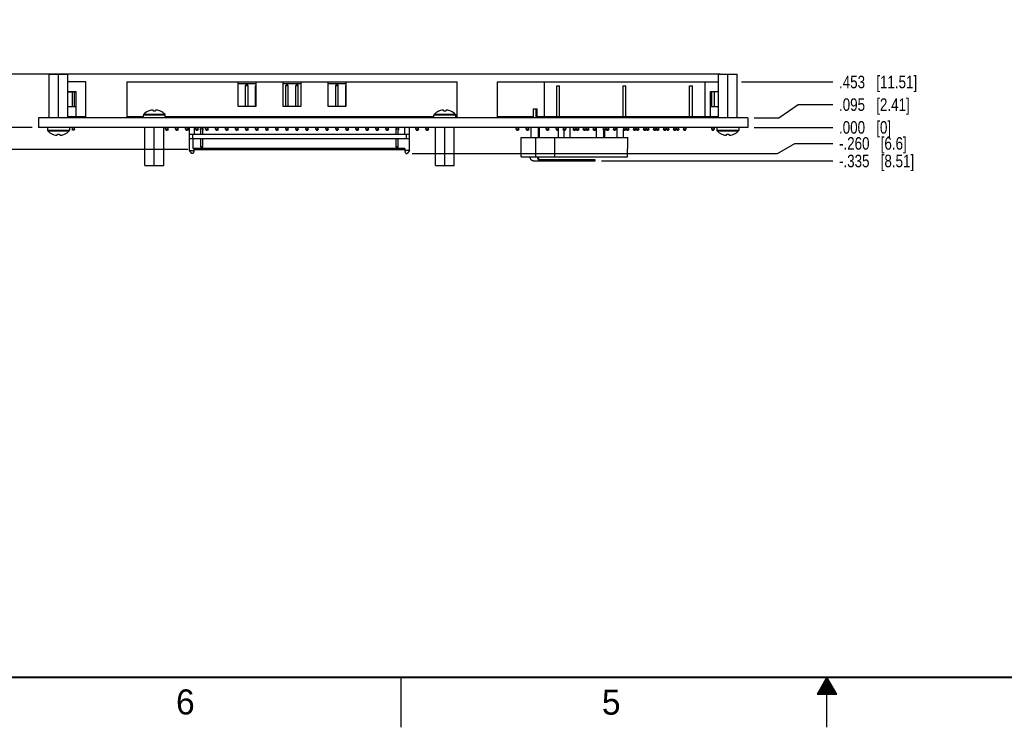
# Model space of a CAD drawing. Header units: inches. Extents: x 0 to 34, y 0 to 22.
# Tile 2 of 28: x 8.9 to 18.8, y 0 to 7.1. Entities that reach past the tile are written whole.
import ezdxf

# ---------------------------------------------------------------- set-up
doc = ezdxf.new("R2010")
doc.units = ezdxf.units.IN
doc.header["$LTSCALE"] = 1.87
doc.header["$MEASUREMENT"] = 0
doc.layers.get('0').update_dxf_attribs({"linetype": 'CONTINUOUS'})
doc.layers.add('02___PRT_ALL_AXES', color=7, linetype='CONTINUOUS')
doc.layers.add('DIMENSIONS', color=7, linetype='CONTINUOUS')
doc.styles.get("Standard").update_dxf_attribs({"font": 'txt', "width": 0.8})
doc.styles.add('TEXTSTYLE_2', font='txt')
doc.dimstyles.new('DIMSTYLE_1', dxfattribs={"dimtxt": 0.125, "dimasz": 0.18, "dimexe": 0.18, "dimexo": 0.0625, "dimgap": 0.09, "dimtad": 0, "dimtih": 1, "dimtoh": 1, "dimdec": 3, "dimzin": 4, "dimdsep": 46, "dimtxsty": 'STANDARD', "dimblk": '_FILLED', "dimblk1": '_FILLED', "dimblk2": '_FILLED', "dimcen": 0.09, "dimadec": 0, "dimazin": 0, "dimtp": 0.001, "dimtm": 0.001, "dimtfac": 1, "dimtdec": 3, "dimtofl": 0, "dimtmove": 0, "dimatfit": 3, "dimldrblk": '_FILLED', "dimfxl": 1, "dimtolj": 1, "dimtzin": 4, "dimarcsym": 0})
doc.dimstyles.new('DIMSTYLE_2', dxfattribs={"dimtxt": 0.125, "dimasz": 0.18, "dimexe": 0.18, "dimexo": 0.0625, "dimgap": 0.09, "dimtad": 0, "dimtih": 1, "dimtoh": 1, "dimdec": 3, "dimzin": 4, "dimdsep": 46, "dimtxsty": 'STANDARD', "dimblk": '_FILLED', "dimblk1": '_FILLED', "dimblk2": '_FILLED', "dimcen": 0.09, "dimadec": 0, "dimazin": 0, "dimtp": 0.001, "dimtm": 0.001, "dimtfac": 1, "dimtdec": 3, "dimtofl": 0, "dimtmove": 0, "dimatfit": 3, "dimldrblk": '_FILLED', "dimfxl": 1, "dimtolj": 1, "dimtzin": 4, "dimarcsym": 0})

# ---------------------------------------------------------------- blocks, each defined once
blk = doc.blocks.new('*D1')
at = {"layer": 'DIMENSIONS', "color": 2, "linetype": 'Continuous'}
for p, q in [((16.5197, 6.0816), (16.7137, 6.2141)), ((16.7137, 6.2141), (17.0576, 6.2141)), ((16.273, 6.0816), (16.5197, 6.0816))]:
    blk.add_line(p, q, dxfattribs=at)
at = {"layer": 'DIMENSIONS', "color": 2, "linetype": 'Continuous', "insert": (17.1201, 6.2766), "char_height": 0.125, "width": 1.125, "attachment_point": 1, "line_spacing_factor": 0.9}
blk.add_mtext('.095{\\Ftxt.shx;\\W1.000000;\\H0.125000; }[2.41]', dxfattribs=at)
blk = doc.blocks.new('_FILLED')
at = {"color": 0, "linetype": 'ByBlock'}
blk.add_solid([(0, 0), (-1, 0.1736), (-1, -0.1736)], dxfattribs=at)
blk = doc.blocks.new('*D2')
at = {"layer": 'DIMENSIONS', "color": 2, "linetype": 'Continuous'}
blk.add_line((16.273, 5.9866), (17.0576, 5.9866), dxfattribs=at)
at = {"layer": 'DIMENSIONS', "color": 2, "linetype": 'Continuous', "insert": (17.1201, 6.0491), "char_height": 0.125, "width": 0.825, "attachment_point": 1, "line_spacing_factor": 0.9}
blk.add_mtext('.000{\\Ftxt.shx;\\W1.000000;\\H0.125000; }[0]', dxfattribs=at)
blk = doc.blocks.new('*D3')
at = {"layer": 'DIMENSIONS', "color": 2, "linetype": 'Continuous'}
blk.add_line((16.1482, 6.4399), (17.0576, 6.4399), dxfattribs=at)
at = {"layer": 'DIMENSIONS', "color": 2, "linetype": 'Continuous', "insert": (17.1201, 6.5024), "char_height": 0.125, "width": 1.225, "attachment_point": 1, "line_spacing_factor": 0.9}
blk.add_mtext('.453{\\Ftxt.shx;\\W1.000000;\\H0.125000; }[11.51]', dxfattribs=at)
blk = doc.blocks.new('*D4')
at = {"layer": 'DIMENSIONS', "color": 2, "linetype": 'Continuous'}
for p, q in [((8.2208, 6.989), (8.0701, 6.989)), ((8.2208, 6.5186), (8.2208, 6.989)), ((15.9346, 6.5186), (8.0958, 6.5186)), ((9.068, 5.9866), (8.0958, 5.9866)), ((8.2208, 5.9866), (8.2208, 5.6266))]:
    blk.add_line(p, q, dxfattribs=at)
at = {"layer": 'DIMENSIONS', "color": 2, "linetype": 'Continuous', "xscale": 0.18, "yscale": 0.18, "zscale": 0.18}
for p, rotation in [((8.2208, 6.5186), 270), ((8.2208, 5.9866), 90)]:
    blk.add_blockref('_FILLED', p, dxfattribs=dict(at, rotation=rotation))
at = {"layer": 'DIMENSIONS', "color": 2, "linetype": 'Continuous', "insert": (8.0076, 7.0515), "char_height": 0.125, "width": 1.225, "attachment_point": 3, "line_spacing_factor": 0.9}
blk.add_mtext('.532{\\Ftxt.shx;\\W1.000000;\\H0.125000; }[13.51]', dxfattribs=at)
blk = doc.blocks.new('*D5')
at = {"layer": 'DIMENSIONS', "color": 2, "linetype": 'Continuous'}
blk.add_line((14.75, 5.6516), (17.0576, 5.6516), dxfattribs=at)
at = {"layer": 'DIMENSIONS', "color": 2, "linetype": 'Continuous', "insert": (17.1201, 5.7141), "char_height": 0.125, "width": 1.225, "attachment_point": 1, "line_spacing_factor": 0.9}
blk.add_mtext('-.335{\\Ftxt.shx;\\W1.000000;\\H0.125000; }[8.51]', dxfattribs=at)
blk = doc.blocks.new('*D6')
at = {"layer": 'DIMENSIONS', "color": 2, "linetype": 'Continuous'}
for p, q in [((16.5052, 5.7266), (16.6798, 5.8269)), ((16.6798, 5.8269), (17.0576, 5.8269)), ((12.859, 5.7266), (16.5052, 5.7266))]:
    blk.add_line(p, q, dxfattribs=at)
at = {"layer": 'DIMENSIONS', "color": 2, "linetype": 'Continuous', "insert": (17.1201, 5.8894), "char_height": 0.125, "width": 1.125, "attachment_point": 1, "line_spacing_factor": 0.9}
blk.add_mtext('-.260{\\Ftxt.shx;\\W1.000000;\\H0.125000; }[6.6]', dxfattribs=at)
blk = doc.blocks.new('*D37')
at = {"layer": 'DIMENSIONS', "color": 2, "linetype": 'Continuous'}
for p, q in [((7.5488, 5.9866), (7.5488, 6.3466)), ((9.068, 5.9866), (7.4238, 5.9866)), ((10.622, 5.7666), (7.4238, 5.7666)), ((7.5488, 5.7666), (7.5488, 5.0638)), ((7.5488, 5.0638), (7.272, 5.0638))]:
    blk.add_line(p, q, dxfattribs=at)
at = {"layer": 'DIMENSIONS', "color": 2, "linetype": 'Continuous', "xscale": 0.18, "yscale": 0.18, "zscale": 0.18}
for p, rotation in [((7.5488, 5.9866), 270), ((7.5488, 5.7666), 90)]:
    blk.add_blockref('_FILLED', p, dxfattribs=dict(at, rotation=rotation))
at = {"layer": 'DIMENSIONS', "color": 2, "linetype": 'Continuous', "insert": (7.2095, 5.1263), "char_height": 0.125, "width": 1.125, "attachment_point": 3, "line_spacing_factor": 0.9}
blk.add_mtext('.220{\\Ftxt.shx;\\W1.000000;\\H0.125000; }[5.59]', dxfattribs=at)

msp = doc.modelspace()

# ---------------------------------------------------------------- linework, layer by layer
at = {"color": 7, "linetype": 'Continuous'}
for p, q in [((9.237, 6.0816), (9.237, 6.5186)), ((9.237, 6.5186), (9.424, 6.5186)), ((9.3305, 6.0816), (9.3305, 6.5186)), ((9.424, 6.0816), (9.424, 6.5186)), ((15.917, 6.5186), (16.104, 6.5186)), ((15.917, 6.0816), (15.917, 6.5186)), ((16.0105, 6.0816), (16.0105, 6.5186)), ((16.104, 6.0816), (16.104, 6.5186)), ((9.6018, 6.4399), (9.424, 6.4399)), ((9.6018, 6.0934), (9.6018, 6.4399)), ((10.0105, 6.4399), (10.0105, 6.0934)), ((10.0105, 6.4399), (13.3105, 6.4399)), ((11.1219, 6.1938), (11.1219, 6.4399)), ((11.2991, 6.4202), (11.1219, 6.4202)), ((11.1231, 6.4023), (11.1219, 6.4043)), ((11.1231, 6.4023), (11.1219, 6.4023)), ((11.1231, 6.1938), (11.1231, 6.4023)), ((11.1979, 6.4023), (11.2036, 6.4121)), ((11.1979, 6.1938), (11.1979, 6.4023)), ((11.2231, 6.4023), (11.1979, 6.4023)), ((11.2036, 6.4121), (11.2174, 6.4121)), ((11.2231, 6.4023), (11.2174, 6.4121)), ((11.2231, 6.1938), (11.2231, 6.4023)), ((11.2979, 6.4023), (11.2991, 6.4043)), ((11.2979, 6.1938), (11.2979, 6.4023)), ((11.2991, 6.4023), (11.2979, 6.4023)), ((11.2991, 6.4399), (11.2991, 6.1938)), ((11.5719, 6.1938), (11.5719, 6.4399)), ((11.7491, 6.4202), (11.5719, 6.4202)), ((11.5979, 6.4023), (11.6036, 6.4121)), ((11.5979, 6.1938), (11.5979, 6.4023)), ((11.6231, 6.4023), (11.5979, 6.4023)), ((11.6036, 6.4121), (11.6174, 6.4121)), ((11.6231, 6.4023), (11.6174, 6.4121)), ((11.6231, 6.1938), (11.6231, 6.4023)), ((11.6979, 6.4023), (11.7036, 6.4121)), ((11.6979, 6.1938), (11.6979, 6.4023)), ((11.7231, 6.4023), (11.6979, 6.4023)), ((11.7036, 6.4121), (11.7174, 6.4121)), ((11.7231, 6.4023), (11.7174, 6.4121)), ((11.7231, 6.1938), (11.7231, 6.4023)), ((11.7491, 6.4399), (11.7491, 6.1938)), ((12.0219, 6.1938), (12.0219, 6.4399)), ((12.1991, 6.4202), (12.0219, 6.4202)), ((12.0231, 6.4023), (12.0219, 6.4043)), ((12.0231, 6.4023), (12.0219, 6.4023)), ((12.0231, 6.1938), (12.0231, 6.4023)), ((12.0979, 6.4023), (12.1036, 6.4121)), ((12.0979, 6.1938), (12.0979, 6.4023)), ((12.1231, 6.4023), (12.0979, 6.4023)), ((12.1036, 6.4121), (12.1174, 6.4121)), ((12.1231, 6.4023), (12.1174, 6.4121)), ((12.1231, 6.1938), (12.1231, 6.4023)), ((12.1979, 6.4023), (12.1991, 6.4043)), ((12.1979, 6.1938), (12.1979, 6.4023)), ((12.1991, 6.4023), (12.1979, 6.4023)), ((12.1991, 6.4399), (12.1991, 6.1938)), ((13.3105, 6.0934), (13.3105, 6.4399)), ((13.7105, 6.4399), (15.917, 6.4399)), ((13.7105, 6.0934), (13.7105, 6.4399)), ((14.1805, 6.0934), (14.1805, 6.4399)), ((14.3045, 6.4005), (14.3321, 6.4005)), ((14.3045, 6.0816), (14.3045, 6.4005)), ((14.3321, 6.0816), (14.3321, 6.4005)), ((14.9667, 6.4005), (14.9943, 6.4005)), ((14.9667, 6.0816), (14.9667, 6.4005)), ((14.9943, 6.0816), (14.9943, 6.4005)), ((15.6289, 6.4005), (15.6565, 6.4005)), ((15.6289, 6.0816), (15.6289, 6.4005)), ((15.6565, 6.0816), (15.6565, 6.4005)), ((15.7805, 6.4399), (15.7805, 6.0934)), ((9.424, 6.3454), (9.5033, 6.3454)), ((9.424, 6.3414), (9.4661, 6.3414)), ((9.4661, 6.3454), (9.4661, 6.1938)), ((9.4912, 6.1938), (9.4913, 6.3454)), ((9.4913, 6.3414), (9.5033, 6.3414)), ((9.5033, 6.3454), (9.5033, 6.0934)), ((15.8376, 6.3454), (15.917, 6.3454)), ((15.8376, 6.0934), (15.8376, 6.3454)), ((15.8498, 6.1938), (15.8497, 6.3454)), ((15.8749, 6.3454), (15.8749, 6.1938)), ((9.424, 6.1938), (9.5033, 6.1938)), ((11.2991, 6.1938), (11.1219, 6.1938)), ((11.7491, 6.1938), (11.5719, 6.1938)), ((12.1991, 6.1938), (12.0219, 6.1938)), ((15.8376, 6.1938), (15.917, 6.1938)), ((9.6018, 6.0934), (9.424, 6.0934)), ((9.4661, 6.0934), (9.4661, 6.0816)), ((9.4912, 6.0816), (9.4912, 6.0934)), ((9.5348, 6.0934), (9.5348, 6.0816)), ((9.5624, 6.0934), (9.5624, 6.0816)), ((10.177, 6.0934), (10.0105, 6.0934)), ((10.0869, 6.0934), (10.0869, 6.0816)), ((10.1144, 6.0934), (10.1144, 6.0816)), ((10.177, 6.0816), (10.177, 6.1096)), ((10.396, 6.1096), (10.177, 6.1096)), ((10.3932, 6.1166), (10.1798, 6.1166)), ((10.2256, 6.1483), (10.2255, 6.1485)), ((10.277, 6.1485), (10.277, 6.1552)), ((10.277, 6.1483), (10.277, 6.1485)), ((10.296, 6.1552), (10.296, 6.1485)), ((10.296, 6.1485), (10.296, 6.1483)), ((10.3475, 6.1485), (10.3473, 6.1483)), ((10.396, 6.0816), (10.396, 6.1096)), ((13.076, 6.0934), (10.396, 6.0934)), ((10.3979, 6.0816), (10.3979, 6.0934)), ((10.4231, 6.0816), (10.4231, 6.0934)), ((10.4979, 6.0816), (10.4979, 6.0934)), ((10.5231, 6.0816), (10.5231, 6.0934)), ((10.5979, 6.0816), (10.5979, 6.0934)), ((10.6231, 6.0816), (10.6231, 6.0934)), ((10.6979, 6.0816), (10.6979, 6.0934)), ((10.7231, 6.0816), (10.7231, 6.0934)), ((10.7979, 6.0816), (10.7979, 6.0934)), ((10.8231, 6.0816), (10.8231, 6.0934)), ((10.8979, 6.0816), (10.8979, 6.0934)), ((10.9231, 6.0816), (10.9231, 6.0934)), ((10.9979, 6.0816), (10.9979, 6.0934)), ((11.0231, 6.0816), (11.0231, 6.0934)), ((11.0979, 6.0816), (11.0979, 6.0934)), ((11.1231, 6.0816), (11.1231, 6.0934)), ((11.1979, 6.0816), (11.1979, 6.0934)), ((11.2231, 6.0816), (11.2231, 6.0934)), ((11.2979, 6.0816), (11.2979, 6.0934)), ((11.3231, 6.0816), (11.3231, 6.0934)), ((11.3979, 6.0816), (11.3979, 6.0934)), ((11.4231, 6.0816), (11.4231, 6.0934)), ((11.4979, 6.0816), (11.4979, 6.0934)), ((11.5231, 6.0816), (11.5231, 6.0934)), ((11.5979, 6.0816), (11.5979, 6.0934)), ((11.6231, 6.0816), (11.6231, 6.0934)), ((11.6467, 6.0934), (11.6467, 6.0816)), ((11.6743, 6.0934), (11.6743, 6.0816)), ((11.6979, 6.0816), (11.6979, 6.0934)), ((11.7231, 6.0816), (11.7231, 6.0934)), ((11.7979, 6.0816), (11.7979, 6.0934)), ((11.8231, 6.0816), (11.8231, 6.0934)), ((11.8979, 6.0816), (11.8979, 6.0934)), ((11.9231, 6.0816), (11.9231, 6.0934)), ((11.9979, 6.0816), (11.9979, 6.0934)), ((12.0231, 6.0816), (12.0231, 6.0934)), ((12.0979, 6.0816), (12.0979, 6.0934)), ((12.1231, 6.0816), (12.1231, 6.0934)), ((12.1979, 6.0816), (12.1979, 6.0934)), ((12.2231, 6.0816), (12.2231, 6.0934)), ((12.2979, 6.0816), (12.2979, 6.0934)), ((12.3231, 6.0816), (12.3231, 6.0934)), ((12.3979, 6.0816), (12.3979, 6.0934)), ((12.4231, 6.0816), (12.4231, 6.0934)), ((12.4979, 6.0816), (12.4979, 6.0934)), ((12.5231, 6.0816), (12.5231, 6.0934)), ((12.5979, 6.0816), (12.5979, 6.0934)), ((12.6231, 6.0816), (12.6231, 6.0934)), ((12.6979, 6.0816), (12.6979, 6.0934)), ((12.7231, 6.0816), (12.7231, 6.0934)), ((12.7979, 6.0816), (12.7979, 6.0934)), ((12.8231, 6.0816), (12.8231, 6.0934)), ((12.8979, 6.0816), (12.8979, 6.0934)), ((12.9231, 6.0816), (12.9231, 6.0934)), ((12.9979, 6.0816), (12.9979, 6.0934)), ((13.0231, 6.0816), (13.0231, 6.0934)), ((13.295, 6.1096), (13.076, 6.1096)), ((13.076, 6.0816), (13.076, 6.1096)), ((13.2922, 6.1166), (13.0788, 6.1166)), ((13.1246, 6.1483), (13.1245, 6.1485)), ((13.176, 6.1485), (13.176, 6.1552)), ((13.176, 6.1483), (13.176, 6.1485)), ((13.195, 6.1552), (13.195, 6.1485)), ((13.195, 6.1485), (13.195, 6.1483)), ((13.2465, 6.1485), (13.2463, 6.1483)), ((13.295, 6.0816), (13.295, 6.1096)), ((13.3105, 6.0934), (13.295, 6.0934)), ((14.0704, 6.0934), (13.7105, 6.0934)), ((13.7869, 6.0816), (13.7869, 6.0934)), ((13.8144, 6.0934), (13.8144, 6.0816)), ((13.8979, 6.0816), (13.8979, 6.0934)), ((13.9231, 6.0816), (13.9231, 6.0934)), ((13.9979, 6.0816), (13.9979, 6.0934)), ((14.0231, 6.0816), (14.0231, 6.0934)), ((14.0704, 6.1736), (14.1093, 6.1736)), ((14.0704, 6.0816), (14.0704, 6.1736)), ((14.0991, 6.0816), (14.0991, 6.1736)), ((14.1093, 6.0816), (14.1093, 6.1736)), ((15.917, 6.0934), (14.1093, 6.0934)), ((14.1231, 6.0816), (14.1231, 6.0934)), ((14.1979, 6.0816), (14.1979, 6.0934)), ((14.2231, 6.0816), (14.2231, 6.0934)), ((14.2979, 6.0816), (14.2979, 6.0934)), ((14.3679, 6.0934), (14.3679, 6.0816)), ((14.3931, 6.0934), (14.3931, 6.0816)), ((14.3979, 6.0816), (14.3979, 6.0934)), ((14.4231, 6.0816), (14.4231, 6.0934)), ((14.4679, 6.0934), (14.4679, 6.0816)), ((14.4931, 6.0934), (14.4931, 6.0816)), ((14.4979, 6.0816), (14.4979, 6.0934)), ((14.5231, 6.0816), (14.5231, 6.0934)), ((14.5679, 6.0934), (14.5679, 6.0816)), ((14.5931, 6.0934), (14.5931, 6.0816)), ((14.5979, 6.0816), (14.5979, 6.0934)), ((14.6231, 6.0816), (14.6231, 6.0934)), ((14.6679, 6.0934), (14.6679, 6.0816)), ((14.6931, 6.0934), (14.6931, 6.0816)), ((14.6967, 6.0934), (14.6967, 6.0816)), ((14.7212, 6.0816), (14.7212, 6.0934)), ((14.7499, 6.0816), (14.7499, 6.0934)), ((14.7602, 6.0816), (14.7602, 6.0934)), ((14.7679, 6.0934), (14.7679, 6.0816)), ((14.7931, 6.0934), (14.7931, 6.0816)), ((14.7979, 6.0816), (14.7979, 6.0934)), ((14.8231, 6.0816), (14.8231, 6.0934)), ((14.8679, 6.0934), (14.8679, 6.0816)), ((14.8931, 6.0934), (14.8931, 6.0816)), ((14.8979, 6.0816), (14.8979, 6.0934)), ((14.9231, 6.0816), (14.9231, 6.0934)), ((14.9979, 6.0816), (14.9979, 6.0934)), ((15.0231, 6.0816), (15.0231, 6.0934)), ((15.0679, 6.0934), (15.0679, 6.0816)), ((15.0931, 6.0934), (15.0931, 6.0816)), ((15.0979, 6.0816), (15.0979, 6.0934)), ((15.1231, 6.0816), (15.1231, 6.0934)), ((15.1679, 6.0934), (15.1679, 6.0816)), ((15.1931, 6.0934), (15.1931, 6.0816)), ((15.1979, 6.0816), (15.1979, 6.0934)), ((15.2231, 6.0816), (15.2231, 6.0934)), ((15.2679, 6.0934), (15.2679, 6.0816)), ((15.2931, 6.0934), (15.2931, 6.0816)), ((15.2979, 6.0816), (15.2979, 6.0934)), ((15.3231, 6.0816), (15.3231, 6.0934)), ((15.3679, 6.0934), (15.3679, 6.0816)), ((15.3931, 6.0934), (15.3931, 6.0816)), ((15.3979, 6.0816), (15.3979, 6.0934)), ((15.4231, 6.0816), (15.4231, 6.0934)), ((15.4679, 6.0934), (15.4679, 6.0816)), ((15.4931, 6.0934), (15.4931, 6.0816)), ((15.4979, 6.0816), (15.4979, 6.0934)), ((15.5231, 6.0816), (15.5231, 6.0934)), ((15.5679, 6.0934), (15.5679, 6.0816)), ((15.5931, 6.0934), (15.5931, 6.0816)), ((15.6066, 6.0934), (15.6066, 6.0816)), ((15.7786, 6.0816), (15.7786, 6.0934)), ((15.8061, 6.0934), (15.8061, 6.0816)), ((15.8498, 6.0816), (15.8498, 6.0934)), ((15.8749, 6.0934), (15.8749, 6.0816)), ((9.1305, 6.0816), (9.1305, 5.9866)), ((16.2105, 6.0816), (9.1305, 6.0816)), ((16.2105, 6.0816), (16.2105, 5.9866)), ((16.2105, 5.9866), (9.1305, 5.9866)), ((9.221, 5.9866), (9.221, 5.9586)), ((9.221, 5.9586), (9.44, 5.9586)), ((9.2238, 5.9516), (9.4372, 5.9516)), ((9.2695, 5.9197), (9.2696, 5.9199)), ((9.321, 5.9197), (9.321, 5.9199)), ((9.321, 5.913), (9.321, 5.9197)), ((9.34, 5.9199), (9.34, 5.9197)), ((9.34, 5.9197), (9.34, 5.913)), ((9.3913, 5.9199), (9.3915, 5.9197)), ((9.44, 5.9866), (9.44, 5.9586)), ((9.4661, 5.9866), (9.4661, 5.9694)), ((9.4717, 5.9595), (9.4661, 5.9694)), ((9.4661, 5.9694), (9.4911, 5.9694)), ((9.4854, 5.9595), (9.4717, 5.9595)), ((9.4911, 5.9694), (9.4854, 5.9595)), ((9.4911, 5.9694), (9.4911, 5.9866)), ((10.193, 5.6066), (10.193, 5.9866)), ((10.2865, 5.6066), (10.2865, 5.9866)), ((10.38, 5.6066), (10.38, 5.9866)), ((10.3979, 5.9694), (10.3979, 5.9866)), ((10.3979, 5.9694), (10.4036, 5.9595)), ((10.4231, 5.9694), (10.3979, 5.9694)), ((10.4036, 5.9595), (10.4174, 5.9595)), ((10.4231, 5.9694), (10.4174, 5.9595)), ((10.4231, 5.9694), (10.4231, 5.9866)), ((10.4979, 5.9694), (10.4979, 5.9866)), ((10.4979, 5.9694), (10.5036, 5.9595)), ((10.5231, 5.9694), (10.4979, 5.9694)), ((10.5036, 5.9595), (10.5174, 5.9595)), ((10.5231, 5.9694), (10.5174, 5.9595)), ((10.5231, 5.9694), (10.5231, 5.9866)), ((10.5979, 5.9694), (10.5979, 5.9866)), ((10.5979, 5.9694), (10.6036, 5.9595)), ((10.6231, 5.9694), (10.5979, 5.9694)), ((10.6036, 5.9595), (10.6174, 5.9595)), ((10.6231, 5.9694), (10.6174, 5.9595)), ((10.6231, 5.9694), (10.6231, 5.9866)), ((10.6375, 5.7566), (10.6375, 5.9866)), ((10.6375, 5.9186), (12.8335, 5.9186)), ((10.6675, 5.9186), (10.6675, 5.8746)), ((10.6875, 5.9186), (10.6875, 5.9866)), ((10.6979, 5.9694), (10.6979, 5.9866)), ((10.6979, 5.9694), (10.7036, 5.9595)), ((10.7231, 5.9694), (10.6979, 5.9694)), ((10.7036, 5.9595), (10.7174, 5.9595)), ((10.7231, 5.9694), (10.7174, 5.9595)), ((10.7231, 5.9694), (10.7231, 5.9866)), ((10.7489, 5.9866), (10.7455, 5.9696)), ((10.7455, 5.9696), (10.7455, 5.9646)), ((10.7495, 5.9186), (10.7495, 5.9621)), ((10.75, 5.9621), (10.7495, 5.9621)), ((10.75, 5.9772), (10.75, 5.9621)), ((10.7531, 5.9818), (10.7596, 5.9844)), ((10.7614, 5.9844), (10.7679, 5.9818)), ((10.771, 5.9621), (10.771, 5.9772)), ((10.7715, 5.9621), (10.771, 5.9621)), ((10.7715, 5.9186), (10.7715, 5.9621)), ((10.7755, 5.9696), (10.7721, 5.9866)), ((10.7755, 5.9646), (10.7755, 5.9696)), ((10.7979, 5.9694), (10.7979, 5.9866)), ((10.7979, 5.9694), (10.8036, 5.9595)), ((10.8231, 5.9694), (10.7979, 5.9694)), ((10.8036, 5.9595), (10.8174, 5.9595)), ((10.8231, 5.9694), (10.8174, 5.9595)), ((10.8231, 5.9694), (10.8231, 5.9866)), ((10.8979, 5.9694), (10.8979, 5.9866)), ((10.8979, 5.9694), (10.9036, 5.9595)), ((10.9231, 5.9694), (10.8979, 5.9694)), ((10.9036, 5.9595), (10.9174, 5.9595)), ((10.9231, 5.9694), (10.9174, 5.9595)), ((10.9231, 5.9694), (10.9231, 5.9866)), ((10.9979, 5.9694), (10.9979, 5.9866)), ((10.9979, 5.9694), (11.0036, 5.9595)), ((11.0231, 5.9694), (10.9979, 5.9694)), ((11.0036, 5.9595), (11.0174, 5.9595)), ((11.0231, 5.9694), (11.0174, 5.9595)), ((11.0231, 5.9694), (11.0231, 5.9866)), ((11.0979, 5.9694), (11.0979, 5.9866)), ((11.0979, 5.9694), (11.1036, 5.9595)), ((11.1231, 5.9694), (11.0979, 5.9694)), ((11.1036, 5.9595), (11.1174, 5.9595)), ((11.1231, 5.9694), (11.1174, 5.9595)), ((11.1231, 5.9694), (11.1231, 5.9866)), ((11.1979, 5.9694), (11.1979, 5.9866)), ((11.1979, 5.9694), (11.2036, 5.9595)), ((11.2231, 5.9694), (11.1979, 5.9694)), ((11.2036, 5.9595), (11.2174, 5.9595)), ((11.2231, 5.9694), (11.2174, 5.9595)), ((11.2231, 5.9694), (11.2231, 5.9866)), ((11.2979, 5.9694), (11.2979, 5.9866)), ((11.2979, 5.9694), (11.3036, 5.9595)), ((11.3231, 5.9694), (11.2979, 5.9694)), ((11.3036, 5.9595), (11.3174, 5.9595)), ((11.3231, 5.9694), (11.3174, 5.9595)), ((11.3231, 5.9694), (11.3231, 5.9866)), ((11.3979, 5.9694), (11.3979, 5.9866)), ((11.3979, 5.9694), (11.4036, 5.9595)), ((11.4231, 5.9694), (11.3979, 5.9694)), ((11.4036, 5.9595), (11.4174, 5.9595)), ((11.4231, 5.9694), (11.4174, 5.9595)), ((11.4231, 5.9694), (11.4231, 5.9866)), ((11.4979, 5.9694), (11.4979, 5.9866)), ((11.4979, 5.9694), (11.5036, 5.9595)), ((11.5231, 5.9694), (11.4979, 5.9694)), ((11.5036, 5.9595), (11.5174, 5.9595)), ((11.5231, 5.9694), (11.5174, 5.9595)), ((11.5231, 5.9694), (11.5231, 5.9866)), ((11.5979, 5.9694), (11.5979, 5.9866)), ((11.5979, 5.9694), (11.6036, 5.9595)), ((11.6231, 5.9694), (11.5979, 5.9694)), ((11.6036, 5.9595), (11.6174, 5.9595)), ((11.6231, 5.9694), (11.6174, 5.9595)), ((11.6231, 5.9694), (11.6231, 5.9866)), ((11.6979, 5.9694), (11.6979, 5.9866)), ((11.6979, 5.9694), (11.7036, 5.9595)), ((11.7231, 5.9694), (11.6979, 5.9694)), ((11.7036, 5.9595), (11.7174, 5.9595)), ((11.7231, 5.9694), (11.7174, 5.9595)), ((11.7231, 5.9694), (11.7231, 5.9866)), ((11.7979, 5.9694), (11.7979, 5.9866)), ((11.7979, 5.9694), (11.8036, 5.9595)), ((11.8231, 5.9694), (11.7979, 5.9694)), ((11.8036, 5.9595), (11.8174, 5.9595)), ((11.8231, 5.9694), (11.8174, 5.9595)), ((11.8231, 5.9694), (11.8231, 5.9866)), ((11.8979, 5.9694), (11.8979, 5.9866)), ((11.8979, 5.9694), (11.9036, 5.9595)), ((11.9231, 5.9694), (11.8979, 5.9694)), ((11.9036, 5.9595), (11.9174, 5.9595)), ((11.9231, 5.9694), (11.9174, 5.9595)), ((11.9231, 5.9694), (11.9231, 5.9866)), ((11.9979, 5.9694), (11.9979, 5.9866)), ((11.9979, 5.9694), (12.0036, 5.9595)), ((12.0231, 5.9694), (11.9979, 5.9694)), ((12.0036, 5.9595), (12.0174, 5.9595)), ((12.0231, 5.9694), (12.0174, 5.9595)), ((12.0231, 5.9694), (12.0231, 5.9866)), ((12.0979, 5.9694), (12.0979, 5.9866)), ((12.0979, 5.9694), (12.1036, 5.9595)), ((12.1231, 5.9694), (12.0979, 5.9694)), ((12.1036, 5.9595), (12.1174, 5.9595)), ((12.1231, 5.9694), (12.1174, 5.9595)), ((12.1231, 5.9694), (12.1231, 5.9866)), ((12.1979, 5.9694), (12.1979, 5.9866)), ((12.1979, 5.9694), (12.2036, 5.9595)), ((12.2231, 5.9694), (12.1979, 5.9694)), ((12.2036, 5.9595), (12.2174, 5.9595)), ((12.2231, 5.9694), (12.2174, 5.9595)), ((12.2231, 5.9694), (12.2231, 5.9866)), ((12.2979, 5.9694), (12.2979, 5.9866)), ((12.2979, 5.9694), (12.3036, 5.9595)), ((12.3231, 5.9694), (12.2979, 5.9694)), ((12.3036, 5.9595), (12.3174, 5.9595)), ((12.3231, 5.9694), (12.3174, 5.9595)), ((12.3231, 5.9694), (12.3231, 5.9866)), ((12.3979, 5.9694), (12.3979, 5.9866)), ((12.3979, 5.9694), (12.4036, 5.9595)), ((12.4231, 5.9694), (12.3979, 5.9694)), ((12.4036, 5.9595), (12.4174, 5.9595)), ((12.4231, 5.9694), (12.4174, 5.9595)), ((12.4231, 5.9694), (12.4231, 5.9866)), ((12.4979, 5.9694), (12.4979, 5.9866)), ((12.5231, 5.9694), (12.4979, 5.9694)), ((12.4979, 5.9694), (12.5036, 5.9595)), ((12.5036, 5.9595), (12.5174, 5.9595)), ((12.5231, 5.9694), (12.5174, 5.9595)), ((12.5231, 5.9694), (12.5231, 5.9866)), ((12.5979, 5.9694), (12.5979, 5.9866)), ((12.6231, 5.9694), (12.5979, 5.9694)), ((12.5979, 5.9694), (12.6036, 5.9595)), ((12.6036, 5.9595), (12.6174, 5.9595)), ((12.6231, 5.9694), (12.6174, 5.9595)), ((12.6231, 5.9694), (12.6231, 5.9866)), ((12.6989, 5.9866), (12.6955, 5.9696)), ((12.6955, 5.9696), (12.6955, 5.9646)), ((12.6979, 5.9815), (12.6979, 5.9866)), ((12.6995, 5.9186), (12.6995, 5.9621)), ((12.7, 5.9621), (12.6995, 5.9621)), ((12.7, 5.9772), (12.7, 5.9621)), ((12.7031, 5.9818), (12.7096, 5.9844)), ((12.7114, 5.9844), (12.7179, 5.9818)), ((12.721, 5.9621), (12.721, 5.9772)), ((12.7215, 5.9621), (12.721, 5.9621)), ((12.7215, 5.9186), (12.7215, 5.9621)), ((12.7255, 5.9696), (12.7221, 5.9866)), ((12.7231, 5.9815), (12.7231, 5.9866)), ((12.7255, 5.9646), (12.7255, 5.9696)), ((12.7835, 5.9866), (12.7835, 5.9186)), ((12.8035, 5.8746), (12.8035, 5.9186)), ((12.8335, 5.7566), (12.8335, 5.9866)), ((12.8979, 5.9694), (12.8979, 5.9866)), ((12.9231, 5.9694), (12.8979, 5.9694)), ((12.8979, 5.9694), (12.9036, 5.9595)), ((12.9036, 5.9595), (12.9174, 5.9595)), ((12.9231, 5.9694), (12.9174, 5.9595)), ((12.9231, 5.9694), (12.9231, 5.9866)), ((12.9979, 5.9694), (12.9979, 5.9866)), ((13.0231, 5.9694), (12.9979, 5.9694)), ((12.9979, 5.9694), (13.0036, 5.9595)), ((13.0036, 5.9595), (13.0174, 5.9595)), ((13.0231, 5.9694), (13.0174, 5.9595)), ((13.0231, 5.9694), (13.0231, 5.9866)), ((13.092, 5.6066), (13.092, 5.9866)), ((13.1855, 5.6066), (13.1855, 5.9866)), ((13.279, 5.6066), (13.279, 5.9866)), ((13.8979, 5.9694), (13.8979, 5.9866)), ((13.9231, 5.9694), (13.8979, 5.9694)), ((13.8979, 5.9694), (13.9036, 5.9595)), ((13.9036, 5.9595), (13.9174, 5.9595)), ((13.9231, 5.9694), (13.9174, 5.9595)), ((13.9231, 5.9694), (13.9231, 5.9866)), ((13.9979, 5.9694), (13.9979, 5.9866)), ((14.0231, 5.9694), (13.9979, 5.9694)), ((13.9979, 5.9694), (14.0036, 5.9595)), ((14.0036, 5.9595), (14.0174, 5.9595)), ((14.0231, 5.9694), (14.0174, 5.9595)), ((14.0231, 5.9694), (14.0231, 5.9866)), ((14.0489, 5.8866), (14.0489, 5.9866)), ((14.1206, 5.8866), (14.1206, 5.9866)), ((14.1308, 5.8866), (14.1308, 5.9866)), ((14.1979, 5.9694), (14.1979, 5.9866)), ((14.2231, 5.9694), (14.1979, 5.9694)), ((14.1979, 5.9694), (14.2036, 5.9595)), ((14.2036, 5.9595), (14.2174, 5.9595)), ((14.2231, 5.9694), (14.2174, 5.9595)), ((14.2231, 5.9694), (14.2231, 5.9866)), ((14.2979, 5.9694), (14.2979, 5.9866)), ((14.3191, 5.9694), (14.2979, 5.9694)), ((14.2979, 5.9694), (14.3036, 5.9595)), ((14.3036, 5.9595), (14.3174, 5.9595)), ((14.3191, 5.9625), (14.3174, 5.9595)), ((14.3679, 5.9866), (14.3679, 5.9694)), ((14.3931, 5.9694), (14.3679, 5.9694)), ((14.3736, 5.9595), (14.3679, 5.9694)), ((14.3736, 5.9595), (14.3874, 5.9595)), ((14.3874, 5.9595), (14.3931, 5.9694)), ((14.3931, 5.9866), (14.3931, 5.9694)), ((14.4679, 5.9866), (14.4679, 5.9694)), ((14.4931, 5.9694), (14.4679, 5.9694)), ((14.4736, 5.9595), (14.4679, 5.9694)), ((14.4736, 5.9595), (14.4874, 5.9595)), ((14.4874, 5.9595), (14.4931, 5.9694)), ((14.4931, 5.9866), (14.4931, 5.9694)), ((14.4979, 5.9694), (14.4979, 5.9866)), ((14.5231, 5.9694), (14.4979, 5.9694)), ((14.4979, 5.9694), (14.5036, 5.9595)), ((14.5036, 5.9595), (14.5174, 5.9595)), ((14.5231, 5.9694), (14.5174, 5.9595)), ((14.5231, 5.9694), (14.5231, 5.9866)), ((14.5679, 5.9866), (14.5679, 5.9694)), ((14.5931, 5.9694), (14.5679, 5.9694)), ((14.5736, 5.9595), (14.5679, 5.9694)), ((14.5736, 5.9595), (14.5874, 5.9595)), ((14.5874, 5.9595), (14.5931, 5.9694)), ((14.5931, 5.9866), (14.5931, 5.9694)), ((14.5979, 5.9694), (14.5979, 5.9866)), ((14.6231, 5.9694), (14.5979, 5.9694)), ((14.5979, 5.9694), (14.6036, 5.9595)), ((14.6036, 5.9595), (14.6174, 5.9595)), ((14.6231, 5.9694), (14.6174, 5.9595)), ((14.6231, 5.9694), (14.6231, 5.9866)), ((14.6679, 5.9866), (14.6679, 5.9694)), ((14.6931, 5.9694), (14.6679, 5.9694)), ((14.6736, 5.9595), (14.6679, 5.9694)), ((14.6736, 5.9595), (14.6874, 5.9595)), ((14.6874, 5.9595), (14.6931, 5.9694)), ((14.6931, 5.9866), (14.6931, 5.9694)), ((14.6979, 5.9694), (14.6979, 5.9866)), ((14.6997, 5.9694), (14.6979, 5.9694)), ((14.6979, 5.9694), (14.6997, 5.9662)), ((14.6997, 5.8866), (14.6997, 5.9866)), ((14.7679, 5.9866), (14.7679, 5.9694)), ((14.7931, 5.9694), (14.7679, 5.9694)), ((14.7736, 5.9595), (14.7679, 5.9694)), ((14.7714, 5.8866), (14.7714, 5.9633)), ((14.7736, 5.9595), (14.7874, 5.9595)), ((14.7817, 5.8866), (14.7817, 5.9595)), ((14.7874, 5.9595), (14.7931, 5.9694)), ((14.7931, 5.9866), (14.7931, 5.9694)), ((14.7979, 5.9694), (14.7979, 5.9866)), ((14.8231, 5.9694), (14.7979, 5.9694)), ((14.7979, 5.9694), (14.8036, 5.9595)), ((14.8036, 5.9595), (14.8174, 5.9595)), ((14.8231, 5.9694), (14.8174, 5.9595)), ((14.8231, 5.9694), (14.8231, 5.9866)), ((14.8679, 5.9866), (14.8679, 5.9694)), ((14.8931, 5.9694), (14.8679, 5.9694)), ((14.8736, 5.9595), (14.8679, 5.9694)), ((14.8736, 5.9595), (14.8874, 5.9595)), ((14.8874, 5.9595), (14.8931, 5.9694)), ((14.8931, 5.9866), (14.8931, 5.9694)), ((14.8979, 5.9694), (14.8979, 5.9866)), ((14.9078, 5.9694), (14.8979, 5.9694)), ((14.8979, 5.9694), (14.9036, 5.9595)), ((14.9036, 5.9595), (14.9078, 5.9595)), ((14.9679, 5.9866), (14.9679, 5.9694)), ((14.9931, 5.9694), (14.9679, 5.9694)), ((14.9736, 5.9595), (14.9679, 5.9694)), ((14.9736, 5.9595), (14.9874, 5.9595)), ((14.9874, 5.9595), (14.9931, 5.9694)), ((14.9931, 5.9866), (14.9931, 5.9694)), ((14.9979, 5.9694), (14.9979, 5.9866)), ((15.0231, 5.9694), (14.9979, 5.9694)), ((14.9979, 5.9694), (15.0036, 5.9595)), ((15.0036, 5.9595), (15.0174, 5.9595)), ((15.0231, 5.9694), (15.0174, 5.9595)), ((15.0231, 5.9694), (15.0231, 5.9866)), ((15.0679, 5.9866), (15.0679, 5.9694)), ((15.0931, 5.9694), (15.0679, 5.9694)), ((15.0736, 5.9595), (15.0679, 5.9694)), ((15.0736, 5.9595), (15.0874, 5.9595)), ((15.0874, 5.9595), (15.0931, 5.9694)), ((15.0931, 5.9866), (15.0931, 5.9694)), ((15.0979, 5.9694), (15.0979, 5.9866)), ((15.1231, 5.9694), (15.0979, 5.9694)), ((15.0979, 5.9694), (15.1036, 5.9595)), ((15.1036, 5.9595), (15.1174, 5.9595)), ((15.1231, 5.9694), (15.1174, 5.9595)), ((15.1231, 5.9694), (15.1231, 5.9866)), ((15.1679, 5.9866), (15.1679, 5.9694)), ((15.1931, 5.9694), (15.1679, 5.9694)), ((15.1736, 5.9595), (15.1679, 5.9694)), ((15.1736, 5.9595), (15.1874, 5.9595)), ((15.1874, 5.9595), (15.1931, 5.9694)), ((15.1931, 5.9866), (15.1931, 5.9694)), ((15.1979, 5.9694), (15.1979, 5.9866)), ((15.2231, 5.9694), (15.1979, 5.9694)), ((15.1979, 5.9694), (15.2036, 5.9595)), ((15.2036, 5.9595), (15.2174, 5.9595)), ((15.2231, 5.9694), (15.2174, 5.9595)), ((15.2231, 5.9694), (15.2231, 5.9866)), ((15.2679, 5.9866), (15.2679, 5.9694)), ((15.2931, 5.9694), (15.2679, 5.9694)), ((15.2736, 5.9595), (15.2679, 5.9694)), ((15.2736, 5.9595), (15.2874, 5.9595)), ((15.2874, 5.9595), (15.2931, 5.9694)), ((15.2931, 5.9866), (15.2931, 5.9694)), ((15.2979, 5.9694), (15.2979, 5.9866)), ((15.3231, 5.9694), (15.2979, 5.9694)), ((15.2979, 5.9694), (15.3036, 5.9595)), ((15.3036, 5.9595), (15.3174, 5.9595)), ((15.3231, 5.9694), (15.3174, 5.9595)), ((15.3231, 5.9694), (15.3231, 5.9866)), ((15.3679, 5.9866), (15.3679, 5.9694)), ((15.3931, 5.9694), (15.3679, 5.9694)), ((15.3736, 5.9595), (15.3679, 5.9694)), ((15.3736, 5.9595), (15.3874, 5.9595)), ((15.3874, 5.9595), (15.3931, 5.9694)), ((15.3931, 5.9866), (15.3931, 5.9694)), ((15.3979, 5.9694), (15.3979, 5.9866)), ((15.4231, 5.9694), (15.3979, 5.9694)), ((15.3979, 5.9694), (15.4036, 5.9595)), ((15.4036, 5.9595), (15.4174, 5.9595)), ((15.4231, 5.9694), (15.4174, 5.9595)), ((15.4231, 5.9694), (15.4231, 5.9866)), ((15.4679, 5.9866), (15.4679, 5.9694)), ((15.4931, 5.9694), (15.4679, 5.9694)), ((15.4736, 5.9595), (15.4679, 5.9694)), ((15.4736, 5.9595), (15.4874, 5.9595)), ((15.4874, 5.9595), (15.4931, 5.9694)), ((15.4931, 5.9866), (15.4931, 5.9694)), ((15.4979, 5.9694), (15.4979, 5.9866)), ((15.5231, 5.9694), (15.4979, 5.9694)), ((15.4979, 5.9694), (15.5036, 5.9595)), ((15.5036, 5.9595), (15.5174, 5.9595)), ((15.5231, 5.9694), (15.5174, 5.9595)), ((15.5231, 5.9694), (15.5231, 5.9866)), ((15.5679, 5.9866), (15.5679, 5.9694)), ((15.5931, 5.9694), (15.5679, 5.9694)), ((15.5736, 5.9595), (15.5679, 5.9694)), ((15.5736, 5.9595), (15.5874, 5.9595)), ((15.5874, 5.9595), (15.5931, 5.9694)), ((15.5931, 5.9866), (15.5931, 5.9694)), ((15.8499, 5.9694), (15.8498, 5.9866)), ((15.8749, 5.9694), (15.8499, 5.9694)), ((15.8499, 5.9694), (15.8555, 5.9595)), ((15.8555, 5.9595), (15.8692, 5.9595)), ((15.8692, 5.9595), (15.8749, 5.9694)), ((15.8749, 5.9866), (15.8749, 5.9694)), ((15.901, 5.9866), (15.901, 5.9586)), ((15.901, 5.9586), (16.12, 5.9586)), ((15.9038, 5.9516), (16.1172, 5.9516)), ((15.9495, 5.9197), (15.9496, 5.9199)), ((16.001, 5.9197), (16.001, 5.9199)), ((16.001, 5.913), (16.001, 5.9197)), ((16.02, 5.9199), (16.02, 5.9197)), ((16.02, 5.9197), (16.02, 5.913)), ((16.0713, 5.9199), (16.0715, 5.9197)), ((16.12, 5.9866), (16.12, 5.9586)), ((10.6375, 5.8746), (12.8335, 5.8746)), ((10.6745, 5.7766), (10.6745, 5.8746)), ((10.7495, 5.7901), (10.7495, 5.8746)), ((10.7715, 5.7901), (10.7715, 5.8746)), ((12.6995, 5.7901), (12.6995, 5.8746)), ((12.7215, 5.7901), (12.7215, 5.8746)), ((10.6625, 5.7266), (10.6375, 5.7566)), ((10.6375, 5.7566), (10.6831, 5.7566)), ((10.6745, 5.7266), (10.6625, 5.7266)), ((10.6845, 5.7666), (10.6745, 5.7766)), ((12.7865, 5.7766), (10.6745, 5.7766)), ((10.6845, 5.7616), (10.6745, 5.7266)), ((10.6845, 5.7666), (10.6845, 5.7616)), ((10.6845, 5.7666), (12.7865, 5.7666)), ((10.7715, 5.7924), (10.7495, 5.7924)), ((10.7715, 5.7901), (10.7495, 5.7901)), ((12.7215, 5.7924), (12.6995, 5.7924)), ((12.7215, 5.7901), (12.6995, 5.7901)), ((12.7865, 5.7766), (12.7865, 5.7616)), ((12.7965, 5.7266), (12.7865, 5.7616)), ((12.8335, 5.7566), (12.7879, 5.7566)), ((12.7965, 5.7266), (12.8085, 5.7266)), ((12.8335, 5.7566), (12.8085, 5.7266)), ((15.0098, 5.7716), (15.0132, 5.7716)), ((15.0098, 5.6916), (15.0098, 5.7716)), ((10.193, 5.6066), (10.38, 5.6066)), ((13.092, 5.6066), (13.279, 5.6066)), ((14.0714, 5.6516), (14.6875, 5.6516)), ((14.1206, 5.6841), (14.1206, 5.6916)), ((14.6875, 5.6641), (14.137, 5.6641)), ((14.2845, 5.6916), (15.0098, 5.6916)), ((14.6875, 5.6516), (14.6875, 5.6641))]:
    msp.add_line(p, q, dxfattribs=at)
at = {"color": 2, "linetype": 'Continuous'}
for p, q in [((12.75, 0), (12.75, 0.5)), ((17, 0.5), (16.902, 0.3303)), ((17.098, 0.3303), (17, 0.5)), ((17, 0), (17, 0.5)), ((16.9423, 0.4), (17.0578, 0.4)), ((16.9481, 0.41), (17.052, 0.41)), ((16.9538, 0.42), (17.0462, 0.42)), ((16.9596, 0.43), (17.0404, 0.43)), ((16.9654, 0.44), (17.0347, 0.44)), ((16.9712, 0.45), (17.0289, 0.45)), ((16.9769, 0.46), (17.0231, 0.46)), ((16.9827, 0.47), (17.0173, 0.47)), ((16.9885, 0.48), (17.0116, 0.48)), ((16.9942, 0.49), (17.0058, 0.49)), ((16.902, 0.3303), (17.098, 0.3303)), ((16.9076, 0.34), (17.0924, 0.34)), ((16.9134, 0.35), (17.0866, 0.35)), ((16.9192, 0.36), (17.0808, 0.36)), ((16.925, 0.37), (17.0751, 0.37)), ((16.9307, 0.38), (17.0693, 0.38)), ((16.9365, 0.39), (17.0635, 0.39))]:
    msp.add_line(p, q, dxfattribs=at)
at = {"color": 7, "linetype": 'Continuous', "const_width": 0.02}
msp.add_lwpolyline([(0.5, 0.5), (33.5, 0.5)], dxfattribs=at)
at = {"color": 7, "linetype": 'Continuous'}
for centre, radius, start, end in [((10.187, 6.1096), 0.01, 135.77024, 180), ((10.2865, 6.0127), 0.1489, 114.19106, 135.77024), ((10.2865, 6.0119), 0.1493, 113.80066, 114.05105), ((10.2865, 6.0127), 0.1486, 106.42263, 113.9292), ((10.272, 6.0482), 0.1105, 93.56718, 104.39561), ((10.2865, 5.9787), 0.1698, 86.80122, 93.19878), ((10.301, 6.0482), 0.1105, 75.60439, 86.43282), ((10.2865, 6.0127), 0.1486, 66.0708, 73.57737), ((10.2865, 6.0119), 0.1493, 65.94895, 66.19945), ((10.2865, 6.0127), 0.1489, 44.22976, 65.80894), ((10.386, 6.1096), 0.01, 0, 44.22976), ((13.086, 6.1096), 0.01, 135.77024, 180), ((13.1855, 6.0127), 0.1489, 114.19106, 135.77024), ((13.1855, 6.0119), 0.1493, 113.80066, 114.05105), ((13.1855, 6.0127), 0.1486, 106.42263, 113.9292), ((13.171, 6.0482), 0.1105, 93.56718, 104.39561), ((13.1855, 5.9787), 0.1698, 86.80122, 93.19878), ((13.2, 6.0482), 0.1105, 75.60439, 86.43282), ((13.1855, 6.0127), 0.1486, 66.0708, 73.57737), ((13.1855, 6.0119), 0.1493, 65.94895, 66.19945), ((13.1855, 6.0127), 0.1489, 44.22976, 65.80894), ((13.285, 6.1096), 0.01, 0, 44.22976), ((9.231, 5.9586), 0.01, 180, 224.22976), ((9.3305, 6.0554), 0.1489, 224.22976, 245.80894), ((9.3305, 6.0563), 0.1493, 245.94895, 246.19945), ((9.3305, 6.0554), 0.1486, 246.0708, 253.57737), ((9.316, 6.02), 0.1105, 255.60439, 266.43282), ((9.3305, 6.0895), 0.1698, 266.80122, 273.19878), ((9.345, 6.02), 0.1105, 273.56718, 284.39561), ((9.3305, 6.0554), 0.1486, 286.42263, 293.9292), ((9.3305, 6.0563), 0.1493, 293.80066, 294.05105), ((9.3305, 6.0554), 0.1489, 294.19106, 315.77024), ((9.43, 5.9586), 0.01, 315.77024, 360), ((10.7495, 5.9646), 0.004, 180, 270), ((10.755, 5.9772), 0.005, 112, 180), ((10.7605, 5.9821), 0.0025, 68, 112), ((10.766, 5.9772), 0.005, 360, 68), ((10.7715, 5.9646), 0.004, 270, 360), ((12.6995, 5.9646), 0.004, 180, 270), ((12.705, 5.9772), 0.005, 112, 180), ((12.7105, 5.9821), 0.0025, 68, 112), ((12.716, 5.9772), 0.005, 360, 68), ((12.7215, 5.9646), 0.004, 270, 360), ((15.911, 5.9586), 0.01, 180, 224.22976), ((16.0105, 6.0554), 0.1489, 224.22976, 245.80894), ((16.0105, 6.0563), 0.1493, 245.94895, 246.19945), ((16.0105, 6.0554), 0.1486, 246.0708, 253.57737), ((15.996, 6.02), 0.1105, 255.60439, 266.43282), ((16.0105, 6.0895), 0.1698, 266.80122, 273.19878), ((16.025, 6.02), 0.1105, 273.56718, 284.39561), ((16.0105, 6.0554), 0.1486, 286.42263, 293.9292), ((16.0105, 6.0563), 0.1493, 293.80066, 294.05105), ((16.0105, 6.0554), 0.1489, 294.19106, 315.77024), ((16.11, 5.9586), 0.01, 315.77024, 360)]:
    msp.add_arc(centre, radius, start, end, dxfattribs=at)
for points, knots in [([(10.277, 6.1552), (10.276, 6.1557), (10.2741, 6.1564), (10.2711, 6.1574), (10.2681, 6.1581), (10.2661, 6.1584), (10.2651, 6.1585)], [0, 0, 0, 0, 0.256385, 0.507797, 0.755292, 1, 1, 1, 1]), ([(10.3079, 6.1585), (10.3069, 6.1584), (10.3049, 6.1581), (10.3019, 6.1574), (10.2989, 6.1564), (10.297, 6.1557), (10.296, 6.1552)], [0, 0, 0, 0, 0.244708, 0.492203, 0.743615, 1, 1, 1, 1]), ([(13.176, 6.1552), (13.175, 6.1557), (13.1731, 6.1564), (13.1701, 6.1574), (13.1671, 6.1581), (13.1651, 6.1584), (13.1641, 6.1585)], [0, 0, 0, 0, 0.256385, 0.507797, 0.755292, 1, 1, 1, 1]), ([(13.2069, 6.1585), (13.2059, 6.1584), (13.2039, 6.1581), (13.2009, 6.1574), (13.1979, 6.1564), (13.196, 6.1557), (13.195, 6.1552)], [0, 0, 0, 0, 0.244708, 0.492203, 0.743615, 1, 1, 1, 1]), ([(9.3091, 5.9097), (9.3101, 5.9098), (9.3121, 5.9101), (9.3151, 5.9108), (9.3181, 5.9117), (9.32, 5.9125), (9.321, 5.913)], [0, 0, 0, 0, 0.244708, 0.492203, 0.743615, 1, 1, 1, 1]), ([(9.34, 5.913), (9.341, 5.9125), (9.3429, 5.9117), (9.3459, 5.9108), (9.3489, 5.9101), (9.3509, 5.9098), (9.3519, 5.9097)], [0, 0, 0, 0, 0.256385, 0.507797, 0.755292, 1, 1, 1, 1]), ([(15.9891, 5.9097), (15.9901, 5.9098), (15.9921, 5.9101), (15.9951, 5.9108), (15.9981, 5.9117), (16, 5.9125), (16.001, 5.913)], [0, 0, 0, 0, 0.244708, 0.492203, 0.743615, 1, 1, 1, 1]), ([(16.02, 5.913), (16.021, 5.9125), (16.0229, 5.9117), (16.0259, 5.9108), (16.0289, 5.9101), (16.0309, 5.9098), (16.0319, 5.9097)], [0, 0, 0, 0, 0.256385, 0.507797, 0.755292, 1, 1, 1, 1]), ([(14.0714, 5.6516), (14.0704, 5.6516), (14.0682, 5.6517), (14.065, 5.6523), (14.0619, 5.6533), (14.0589, 5.6546), (14.0559, 5.6563), (14.0522, 5.659), (14.048, 5.6632), (14.044, 5.6693), (14.0409, 5.6763), (14.0391, 5.6838), (14.0387, 5.689), (14.0387, 5.6916)], [0, 0, 0, 0, 0.056145, 0.112661, 0.169696, 0.22743, 0.286065, 0.34577, 0.468581, 0.596207, 0.728088, 0.863249, 1, 1, 1, 1]), ([(14.1104, 5.6916), (14.1104, 5.689), (14.1108, 5.6838), (14.1126, 5.6763), (14.1157, 5.6693), (14.1197, 5.6632), (14.1239, 5.659), (14.1276, 5.6563), (14.1305, 5.6546), (14.1336, 5.6533), (14.1367, 5.6523), (14.1399, 5.6517), (14.1421, 5.6516), (14.1431, 5.6516)], [0, 0, 0, 0, 0.136751, 0.271912, 0.403793, 0.531419, 0.65423, 0.713935, 0.77257, 0.830304, 0.887339, 0.943855, 1, 1, 1, 1]), ([(14.137, 5.6641), (14.1359, 5.6641), (14.1337, 5.6644), (14.1306, 5.6655), (14.1278, 5.6674), (14.1253, 5.6699), (14.1232, 5.673), (14.1217, 5.6764), (14.1208, 5.6802), (14.1206, 5.6828), (14.1206, 5.6841)], [0, 0, 0, 0, 0.11256, 0.227152, 0.345407, 0.468283, 0.595973, 0.727955, 0.863129, 1, 1, 1, 1])]:
    msp.add_open_spline(points, degree=3, knots=knots, dxfattribs=at)
at = {"layer": '02___PRT_ALL_AXES', "color": 7, "linetype": 'Continuous'}
for p, q in [((14.3191, 5.8866), (14.3191, 5.9866)), ((14.3757, 5.8866), (14.3757, 5.9595)), ((14.4377, 5.8866), (14.4377, 5.9866)), ((14.9078, 5.8866), (14.9078, 5.9866)), ((14.9698, 5.8866), (14.9698, 5.9661)), ((13.9494, 5.8866), (15.0132, 5.8866)), ((13.9494, 5.6916), (13.9494, 5.8866)), ((14.0928, 5.6916), (14.0928, 5.8866)), ((14.2845, 5.6916), (14.2845, 5.8866)), ((15.0132, 5.7716), (15.0132, 5.8866)), ((13.9494, 5.6916), (14.2845, 5.6916))]:
    msp.add_line(p, q, dxfattribs=at)

# ---------------------------------------------------------------- texts
at = {"color": 2, "linetype": 'Continuous', "char_height": 0.25, "width": 0.25, "attachment_point": 1, "line_spacing_factor": 0.9, "style": 'TEXTSTYLE_2'}
for s, insert in [('6', (10.5033, 0.3784)), ('5', (14.754, 0.3762))]:
    msp.add_mtext(s, dxfattribs=dict(at, insert=insert))

# ---------------------------------------------------------------- dimensions: what is measured, and where the dimension line sits
at = {"layer": 'DIMENSIONS', "color": 2, "linetype": 'Continuous'}
for base, p2, angle, picture, middle in [((8.2208, 6.5186), (15.9346, 6.5186), 90, '*D4', (7.1451, 6.989)), ((7.5488, 5.7666), (10.622, 5.7666), 270, '*D37', (6.397, 5.0638))]:
    dim = msp.add_linear_dim(base=base, p1=(9.068, 5.9866), p2=p2, angle=angle, dimstyle='DIMSTYLE_2', dxfattribs=at)
    dim.commit()
    dim.dimension.update_dxf_attribs({"geometry": picture, "text_midpoint": middle, "dimtype": 160})
for feature_location, offset, origin, picture, middle in [((16.1482, 6.4399), (0.9095, 0), (16.0857, 5.9866), '*D3', (17.7326, 6.4399)), ((16.273, 6.0816), (0.7847, 0.1325), (16.2105, 5.9866), '*D1', (17.6826, 6.2141)), ((16.2729878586, 5.986588), (0.7846565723, 0), (16.2104878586, 5.986588), '*D2', (17.5326444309, 5.986588))]:
    dim = msp.add_ordinate_dim(feature_location=feature_location, offset=offset, dtype=0, origin=origin, dimstyle='DIMSTYLE_1', dxfattribs=at)
    dim.commit()
    dim.dimension.update_dxf_attribs({"geometry": picture, "text_midpoint": middle})
for feature_location, offset, origin, picture, middle in [((12.859, 5.7266), (4.1987, 0.1003), (12.7965, 5.9866), '*D6', (17.6826, 5.8269)), ((14.75, 5.6516), (2.3077, 0), (14.6875, 5.9866), '*D5', (17.7326, 5.6516))]:
    dim = msp.add_ordinate_dim(feature_location=feature_location, offset=offset, dtype=0, origin=origin, text='-<>', dimstyle='DIMSTYLE_1', dxfattribs=at)
    dim.commit()
    dim.dimension.update_dxf_attribs({"geometry": picture, "text_midpoint": middle})

doc.saveas('drawing.dxf')
